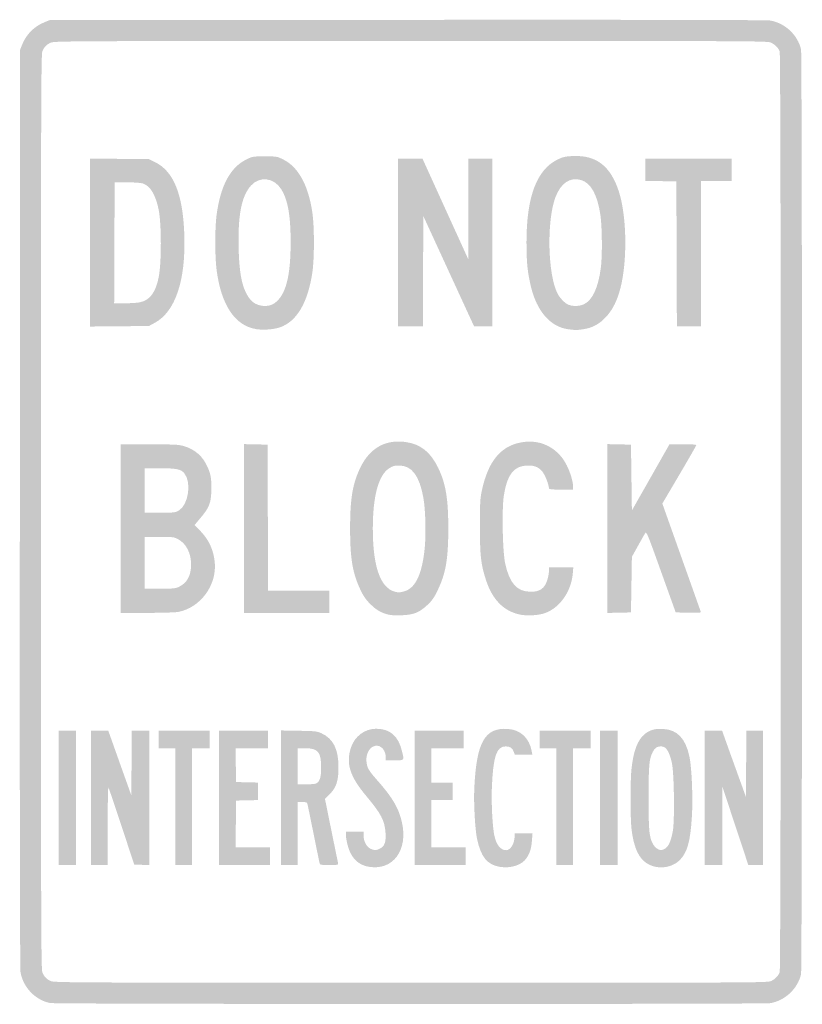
# Model space of a CAD drawing. Header units: inches. Extents: x -11.9 to 11.9, y -15 to 15.
import ezdxf

# ---------------------------------------------------------------- set-up
doc = ezdxf.new("R2010")
doc.units = ezdxf.units.IN
doc.header["$MEASUREMENT"] = 0

msp = doc.modelspace()

# ---------------------------------------------------------------- hatches: boundary and pattern name
h = msp.add_hatch(color=7)
edge = h.paths.add_edge_path()
edge.add_spline(control_points=[(-10.989, -14.969), (-11.438, -14.881), (-11.807, -14.5), (-11.893, -14.036), (-11.912, -13.936), (-11.919, -9.121), (-11.914, 0.099)], knot_values=[0, 0, 0, 0, 1, 1, 1, 2, 2, 2, 2], degree=3, periodic=0)
edge.add_line((-11.914, 0.099), (-11.907, 14.082))
edge.add_line((-11.907, 14.082), (-11.841, 14.244))
edge.add_spline(control_points=[(-11.841, 14.244), (-11.716, 14.555), (-11.476, 14.795), (-11.162, 14.921)], knot_values=[0, 0, 0, 0, 1, 1, 1, 1], degree=3, periodic=0)
edge.add_line((-11.162, 14.921), (-11.003, 14.986))
edge.add_line((-11.003, 14.986), (-0.099, 14.993))
edge.add_spline(control_points=[(-0.099, 14.993), (7.136, 14.998), (10.857, 14.991), (10.96, 14.972), (11.413, 14.889), (11.79, 14.532), (11.892, 14.09), (11.93, 13.923), (11.93, -13.923), (11.892, -14.09), (11.79, -14.531), (11.414, -14.887), (10.964, -14.972), (10.771, -15.008), (-10.804, -15.005), (-10.989, -14.969)], knot_values=[0, 0, 0, 0, 1, 1, 1, 2, 2, 2, 3, 3, 3, 4, 4, 4, 5, 5, 5, 5], degree=3, periodic=0)
edge = h.paths.add_edge_path(flags=0)
edge.add_spline(control_points=[(10.983, -14.297), (11.109, -14.232), (11.2, -14.138), (11.241, -14.031), (11.284, -13.918), (11.284, 13.918), (11.241, 14.031), (11.2, 14.138), (11.109, 14.232), (10.983, 14.297), (10.88, 14.349), (10.638, 14.35), (0.008, 14.35), (-10.479, 14.349), (-10.866, 14.347), (-10.975, 14.297), (-11.109, 14.235), (-11.169, 14.172), (-11.228, 14.032), (-11.267, 13.939), (-11.271, 12.47), (-11.271, 0), (-11.271, -12.47), (-11.267, -13.939), (-11.228, -14.032), (-11.169, -14.172), (-11.109, -14.235), (-10.975, -14.297), (-10.866, -14.347), (-10.479, -14.349), (0.008, -14.35), (10.638, -14.35), (10.88, -14.349), (10.983, -14.297)], knot_values=[0, 0, 0, 0, 1, 1, 1, 2, 2, 2, 3, 3, 3, 4, 4, 4, 5, 5, 5, 6, 6, 6, 7, 7, 7, 8, 8, 8, 9, 9, 9, 10, 10, 10, 11, 11, 11, 11], degree=3, periodic=0)
h = msp.add_hatch(color=7)
edge = h.paths.add_edge_path()
edge.add_spline(control_points=[(-4.703, 5.567), (-5.354, 5.666), (-5.776, 6.292), (-5.918, 7.367), (-5.972, 7.771), (-5.972, 8.645), (-5.92, 9.04), (-5.799, 9.944), (-5.504, 10.495), (-5.01, 10.739), (-4.822, 10.831), (-4.81, 10.833), (-4.449, 10.833), (-4.091, 10.833), (-4.076, 10.831), (-3.896, 10.742), (-3.434, 10.515), (-3.132, 9.975), (-3.004, 9.149), (-2.936, 8.711), (-2.936, 7.712), (-3.003, 7.274), (-3.143, 6.363), (-3.479, 5.8), (-3.987, 5.623), (-4.176, 5.558), (-4.482, 5.534), (-4.703, 5.567)], knot_values=[0, 0, 0, 0, 1, 1, 1, 2, 2, 2, 3, 3, 3, 4, 4, 4, 5, 5, 5, 6, 6, 6, 7, 7, 7, 8, 8, 8, 9, 9, 9, 9], degree=3, periodic=0)
edge = h.paths.add_edge_path(flags=0)
edge.add_spline(control_points=[(-4.139, 6.368), (-3.807, 6.621), (-3.663, 7.176), (-3.662, 8.206), (-3.662, 9.039), (-3.746, 9.511), (-3.954, 9.839), (-4.175, 10.187), (-4.605, 10.236), (-4.87, 9.943), (-5.161, 9.621), (-5.273, 9.044), (-5.246, 8.01), (-5.225, 7.202), (-5.13, 6.78), (-4.901, 6.481), (-4.732, 6.259), (-4.355, 6.203), (-4.139, 6.368)], knot_values=[0, 0, 0, 0, 1, 1, 1, 2, 2, 2, 3, 3, 3, 4, 4, 4, 5, 5, 5, 6, 6, 6, 6], degree=3, periodic=0)
h = msp.add_hatch(color=7)
edge = h.paths.add_edge_path()
edge.add_spline(control_points=[(4.795, 5.565), (4.258, 5.634), (3.839, 6.114), (3.66, 6.864), (3.554, 7.31), (3.524, 7.612), (3.525, 8.234), (3.527, 9.611), (3.843, 10.441), (4.482, 10.741), (4.651, 10.82), (4.711, 10.833), (4.961, 10.843), (5.659, 10.869), (6.089, 10.533), (6.339, 9.765), (6.601, 8.964), (6.602, 7.451), (6.341, 6.654), (6.237, 6.335), (6.122, 6.127), (5.942, 5.933), (5.748, 5.722), (5.528, 5.604), (5.262, 5.566), (5.051, 5.535), (5.029, 5.535), (4.795, 5.565)], knot_values=[0, 0, 0, 0, 1, 1, 1, 2, 2, 2, 3, 3, 3, 4, 4, 4, 5, 5, 5, 6, 6, 6, 7, 7, 7, 8, 8, 8, 9, 9, 9, 9], degree=3, periodic=0)
edge = h.paths.add_edge_path(flags=0)
edge.add_spline(control_points=[(5.27, 6.325), (5.534, 6.444), (5.711, 6.824), (5.792, 7.446), (5.838, 7.796), (5.83, 8.696), (5.778, 9.045), (5.684, 9.671), (5.486, 10.028), (5.184, 10.113), (4.847, 10.207), (4.569, 10.018), (4.406, 9.583), (4.136, 8.86), (4.172, 7.232), (4.471, 6.653), (4.534, 6.53), (4.672, 6.38), (4.77, 6.328), (4.902, 6.258), (5.121, 6.257), (5.27, 6.325)], knot_values=[0, 0, 0, 0, 1, 1, 1, 2, 2, 2, 3, 3, 3, 4, 4, 4, 5, 5, 5, 6, 6, 6, 7, 7, 7, 7], degree=3, periodic=0)
h = msp.add_hatch(color=7)
edge = h.paths.add_edge_path()
edge.add_line((-9.774, 8.207), (-9.774, 10.766))
edge.add_line((-9.774, 10.766), (-8.876, 10.757))
edge.add_line((-8.876, 10.757), (-7.979, 10.749))
edge.add_line((-7.979, 10.749), (-7.791, 10.656))
edge.add_spline(control_points=[(-7.791, 10.656), (-7.227, 10.378), (-6.943, 9.672), (-6.902, 8.446), (-6.855, 7.052), (-7.174, 6.101), (-7.802, 5.76)], knot_values=[0, 0, 0, 0, 1, 1, 1, 2, 2, 2, 2], degree=3, periodic=0)
edge.add_line((-7.802, 5.76), (-7.98, 5.664))
edge.add_line((-7.98, 5.664), (-8.877, 5.655))
edge.add_line((-8.877, 5.655), (-9.774, 5.647))
edge.add_line((-9.774, 5.647), (-9.774, 8.207))
edge = h.paths.add_edge_path(flags=0)
edge.add_spline(control_points=[(-8.253, 6.386), (-7.948, 6.451), (-7.771, 6.692), (-7.681, 7.161), (-7.595, 7.611), (-7.597, 8.777), (-7.684, 9.209), (-7.775, 9.655), (-7.937, 9.928), (-8.157, 10.004), (-8.222, 10.026), (-8.41, 10.041), (-8.644, 10.041)], knot_values=[0, 0, 0, 0, 1, 1, 1, 2, 2, 2, 3, 3, 3, 4, 4, 4, 4], degree=3, periodic=0)
edge.add_line((-8.644, 10.041), (-9.025, 10.042))
edge.add_line((-9.025, 10.042), (-9.033, 8.199))
edge.add_line((-9.033, 8.199), (-9.04, 6.356))
edge.add_line((-9.04, 6.356), (-8.716, 6.356))
edge.add_spline(control_points=[(-8.716, 6.356), (-8.538, 6.356), (-8.33, 6.369), (-8.253, 6.386)], knot_values=[0, 0, 0, 0, 1, 1, 1, 1], degree=3, periodic=0)
for points in [[(-0.395, 8.206), (-0.395, 10.763), (-0.02, 10.763), (0.356, 10.763), (1.053, 9.23), (1.75, 7.698), (1.751, 9.23), (1.751, 10.763), (2.119, 10.763), (2.486, 10.763), (2.486, 8.206), (2.486, 5.65), (2.207, 5.65), (1.929, 5.65), (1.155, 7.332), (0.381, 9.015), (0.374, 7.332), (0.367, 5.65), (-0.014, 5.65), (-0.395, 5.65), (-0.395, 8.206)], [(8.1, 7.86), (8.093, 10.071), (7.62, 10.078), (7.147, 10.086), (7.147, 10.424), (7.147, 10.763), (8.46, 10.763), (9.774, 10.763), (9.774, 10.424), (9.774, 10.085), (9.308, 10.085), (8.842, 10.085), (8.842, 7.867), (8.842, 5.65), (8.475, 5.65), (8.108, 5.65), (8.1, 7.86)], [(-5.085, -0.508), (-5.085, 2.064), (-4.725, 2.056), (-4.364, 2.048), (-4.357, -0.177), (-4.35, -2.401), (-3.418, -2.401), (-2.486, -2.401), (-2.486, -2.74), (-2.486, -3.079), (-3.785, -3.079), (-5.085, -3.079), (-5.085, -0.508)], [(-10.734, -8.715), (-10.734, -6.667), (-10.466, -6.667), (-10.198, -6.667), (-10.198, -8.715), (-10.198, -10.763), (-10.466, -10.763), (-10.734, -10.763), (-10.734, -8.715)], [(-7.175, -8.983), (-7.175, -7.203), (-7.429, -7.203), (-7.684, -7.203), (-7.684, -6.935), (-7.684, -6.667), (-6.907, -6.667), (-6.13, -6.667), (-6.13, -6.935), (-6.13, -7.203), (-6.398, -7.203), (-6.667, -7.203), (-6.667, -8.983), (-6.667, -10.763), (-6.921, -10.763), (-7.175, -10.763), (-7.175, -8.983)], [(-5.847, -8.715), (-5.847, -6.667), (-5.099, -6.667), (-4.35, -6.667), (-4.35, -6.935), (-4.35, -7.203), (-4.845, -7.203), (-5.34, -7.203), (-5.333, -7.719), (-5.325, -8.234), (-4.993, -8.242), (-4.661, -8.25), (-4.661, -8.517), (-4.661, -8.784), (-4.993, -8.791), (-5.325, -8.799), (-5.332, -9.513), (-5.34, -10.226), (-4.817, -10.226), (-4.294, -10.226), (-4.294, -10.494), (-4.294, -10.763), (-5.071, -10.763), (-5.847, -10.763), (-5.847, -8.715)], [(0.113, -8.715), (0.113, -6.667), (0.862, -6.667), (1.61, -6.667), (1.61, -6.935), (1.61, -7.203), (1.116, -7.203), (0.621, -7.203), (0.621, -7.726), (0.621, -8.249), (0.946, -8.249), (1.271, -8.249), (1.271, -8.517), (1.271, -8.785), (0.946, -8.785), (0.621, -8.785), (0.621, -9.506), (0.621, -10.226), (1.144, -10.226), (1.667, -10.226), (1.667, -10.494), (1.667, -10.763), (0.89, -10.763), (0.113, -10.763), (0.113, -8.715)], [(4.435, -8.983), (4.435, -7.203), (4.181, -7.203), (3.927, -7.203), (3.927, -6.935), (3.927, -6.667), (4.703, -6.667), (5.48, -6.667), (5.48, -6.935), (5.48, -7.203), (5.212, -7.203), (4.944, -7.203), (4.944, -8.983), (4.944, -10.763), (4.689, -10.763), (4.435, -10.763), (4.435, -8.983)], [(5.763, -8.715), (5.763, -6.667), (6.031, -6.667), (6.299, -6.667), (6.299, -8.715), (6.299, -10.763), (6.031, -10.763), (5.763, -10.763), (5.763, -8.715)]]:
    msp.add_hatch(color=7).paths.add_polyline_path(points)
h = msp.add_hatch(color=7)
edge = h.paths.add_edge_path()
edge.add_spline(control_points=[(-0.706, -3.127), (-0.931, -3.062), (-1.055, -2.987), (-1.237, -2.807), (-1.374, -2.671), (-1.443, -2.57), (-1.539, -2.367), (-1.776, -1.863), (-1.85, -1.423), (-1.85, -0.508), (-1.85, 0.413), (-1.775, 0.856), (-1.535, 1.354), (-1.249, 1.946), (-0.766, 2.216), (-0.152, 2.127), (0.299, 2.062), (0.604, 1.82), (0.832, 1.345), (1.066, 0.859), (1.142, 0.402), (1.142, -0.508), (1.142, -1.434), (1.066, -1.877), (0.819, -2.389), (0.706, -2.623), (0.649, -2.704), (0.498, -2.845), (0.255, -3.072), (0.082, -3.139), (-0.297, -3.153), (-0.475, -3.16), (-0.626, -3.15), (-0.706, -3.127)], knot_values=[0, 0, 0, 0, 1, 1, 1, 2, 2, 2, 3, 3, 3, 4, 4, 4, 5, 5, 5, 6, 6, 6, 7, 7, 7, 8, 8, 8, 9, 9, 9, 10, 10, 10, 11, 11, 11, 11], degree=3, periodic=0)
edge = h.paths.add_edge_path(flags=0)
edge.add_spline(control_points=[(-0.214, -2.427), (0.143, -2.337), (0.353, -1.89), (0.427, -1.066), (0.466, -0.627), (0.445, 0.076), (0.384, 0.424), (0.263, 1.102), (0.03, 1.412), (-0.359, 1.412), (-0.505, 1.412), (-0.551, 1.399), (-0.668, 1.321), (-0.987, 1.107), (-1.157, 0.475), (-1.158, -0.503), (-1.159, -1.755), (-0.894, -2.414), (-0.373, -2.455), (-0.352, -2.456), (-0.281, -2.444), (-0.214, -2.427)], knot_values=[0, 0, 0, 0, 1, 1, 1, 2, 2, 2, 3, 3, 3, 4, 4, 4, 5, 5, 5, 6, 6, 6, 7, 7, 7, 7], degree=3, periodic=0)
h = msp.add_hatch(color=7)
edge = h.paths.add_edge_path()
edge.add_spline(control_points=[(3.305, -3.127), (2.819, -3.016), (2.478, -2.663), (2.29, -2.076), (2.133, -1.584), (2.106, -1.341), (2.106, -0.438), (2.106, 0.306), (2.112, 0.408), (2.17, 0.672), (2.371, 1.594), (2.787, 2.059), (3.479, 2.133), (4.019, 2.191), (4.51, 1.913), (4.755, 1.412), (4.866, 1.185), (4.944, 0.921), (4.944, 0.771)], knot_values=[0, 0, 0, 0, 1, 1, 1, 2, 2, 2, 3, 3, 3, 4, 4, 4, 5, 5, 5, 6, 6, 6, 6], degree=3, periodic=0)
edge.add_line((4.944, 0.771), (4.944, 0.678))
edge.add_line((4.944, 0.678), (4.576, 0.678))
edge.add_spline(control_points=[(4.576, 0.678), (4.281, 0.678), (4.209, 0.686), (4.209, 0.717), (4.209, 0.828), (4.084, 1.142), (4.003, 1.233), (3.888, 1.365), (3.771, 1.413), (3.567, 1.412), (3.147, 1.41), (2.934, 1.143), (2.835, 0.496), (2.771, 0.073), (2.796, -1.209), (2.876, -1.574), (3.01, -2.183), (3.234, -2.432), (3.653, -2.435), (3.853, -2.436), (3.973, -2.388), (4.065, -2.271), (4.138, -2.178), (4.209, -1.947), (4.209, -1.803)], knot_values=[0, 0, 0, 0, 1, 1, 1, 2, 2, 2, 3, 3, 3, 4, 4, 4, 5, 5, 5, 6, 6, 6, 7, 7, 7, 8, 8, 8, 8], degree=3, periodic=0)
edge.add_line((4.209, -1.803), (4.209, -1.695))
edge.add_line((4.209, -1.695), (4.58, -1.695))
edge.add_line((4.58, -1.695), (4.952, -1.695))
edge.add_line((4.952, -1.695), (4.935, -1.886))
edge.add_spline(control_points=[(4.935, -1.886), (4.888, -2.422), (4.55, -2.909), (4.106, -3.08), (3.906, -3.157), (3.534, -3.179), (3.305, -3.127)], knot_values=[0, 0, 0, 0, 1, 1, 1, 2, 2, 2, 2], degree=3, periodic=0)
h = msp.add_hatch(color=7)
edge = h.paths.add_edge_path()
edge.add_line((-8.842, -0.508), (-8.842, 2.062))
edge.add_line((-8.842, 2.062), (-8.03, 2.062))
edge.add_spline(control_points=[(-8.03, 2.062), (-7.583, 2.062), (-7.144, 2.05), (-7.053, 2.035), (-6.701, 1.977), (-6.407, 1.773), (-6.249, 1.476), (-6.103, 1.2), (-6.066, 1.024), (-6.078, 0.654), (-6.09, 0.26), (-6.14, 0.133), (-6.415, -0.194)], knot_values=[0, 0, 0, 0, 1, 1, 1, 2, 2, 2, 3, 3, 3, 4, 4, 4, 4], degree=3, periodic=0)
edge.add_line((-6.415, -0.194), (-6.589, -0.401))
edge.add_line((-6.589, -0.401), (-6.433, -0.561))
edge.add_spline(control_points=[(-6.433, -0.561), (-6.157, -0.842), (-6.011, -1.155), (-5.974, -1.54), (-5.908, -2.237), (-6.413, -2.922), (-7.087, -3.05), (-7.171, -3.066), (-7.6, -3.079), (-8.041, -3.079)], knot_values=[0, 0, 0, 0, 1, 1, 1, 2, 2, 2, 3, 3, 3, 3], degree=3, periodic=0)
edge.add_line((-8.041, -3.079), (-8.842, -3.079))
edge.add_line((-8.842, -3.079), (-8.842, -0.508))
edge = h.paths.add_edge_path(flags=0)
edge.add_spline(control_points=[(-7.076, -2.291), (-6.825, -2.174), (-6.695, -1.943), (-6.695, -1.612), (-6.695, -1.263), (-6.842, -0.971), (-7.084, -0.839), (-7.22, -0.765), (-7.24, -0.763), (-7.666, -0.763)], knot_values=[0, 0, 0, 0, 1, 1, 1, 2, 2, 2, 3, 3, 3, 3], degree=3, periodic=0)
edge.add_line((-7.666, -0.763), (-8.107, -0.763))
edge.add_line((-8.107, -0.763), (-8.107, -1.554))
edge.add_line((-8.107, -1.554), (-8.107, -2.345))
edge.add_line((-8.107, -2.345), (-7.648, -2.344))
edge.add_spline(control_points=[(-7.648, -2.344), (-7.261, -2.343), (-7.171, -2.335), (-7.076, -2.291)], knot_values=[0, 0, 0, 0, 1, 1, 1, 1], degree=3, periodic=0)
edge = h.paths.add_edge_path(flags=0)
edge.add_spline(control_points=[(-7.077, 0.036), (-6.776, 0.207), (-6.672, 0.902), (-6.906, 1.18), (-7.008, 1.301), (-7.142, 1.328), (-7.652, 1.328)], knot_values=[0, 0, 0, 0, 1, 1, 1, 2, 2, 2, 2], degree=3, periodic=0)
edge.add_line((-7.652, 1.328), (-8.107, 1.328))
edge.add_line((-8.107, 1.328), (-8.107, 0.65))
edge.add_line((-8.107, 0.65), (-8.107, -0.028))
edge.add_line((-8.107, -0.028), (-7.648, -0.028))
edge.add_spline(control_points=[(-7.648, -0.028), (-7.225, -0.027), (-7.181, -0.022), (-7.077, 0.036)], knot_values=[0, 0, 0, 0, 1, 1, 1, 1], degree=3, periodic=0)
h = msp.add_hatch(color=7)
edge = h.paths.add_edge_path()
edge.add_line((5.989, -0.508), (5.989, 2.064))
edge.add_line((5.989, 2.064), (6.349, 2.056))
edge.add_line((6.349, 2.056), (6.709, 2.048))
edge.add_line((6.709, 2.048), (6.723, 1.045))
edge.add_line((6.723, 1.045), (6.737, 0.043))
edge.add_line((6.737, 0.043), (7.311, 1.052))
edge.add_line((7.311, 1.052), (7.884, 2.062))
edge.add_line((7.884, 2.062), (8.293, 2.062))
edge.add_spline(control_points=[(8.293, 2.062), (8.519, 2.062), (8.701, 2.051), (8.701, 2.036), (8.701, 2.022), (8.468, 1.615), (8.183, 1.131)], knot_values=[0, 0, 0, 0, 1, 1, 1, 2, 2, 2, 2], degree=3, periodic=0)
edge.add_line((8.183, 1.131), (7.665, 0.252))
edge.add_line((7.665, 0.252), (8.238, -1.361))
edge.add_spline(control_points=[(8.238, -1.361), (8.554, -2.248), (8.82, -2.997), (8.829, -3.027), (8.845, -3.078), (8.829, -3.08), (8.459, -3.073)], knot_values=[0, 0, 0, 0, 1, 1, 1, 2, 2, 2, 2], degree=3, periodic=0)
edge.add_line((8.459, -3.073), (8.072, -3.065))
edge.add_line((8.072, -3.065), (7.627, -1.825))
edge.add_spline(control_points=[(7.627, -1.825), (7.203, -0.641), (7.18, -0.587), (7.14, -0.652), (7.117, -0.69), (7.017, -0.867), (6.918, -1.045)], knot_values=[0, 0, 0, 0, 1, 1, 1, 2, 2, 2, 2], degree=3, periodic=0)
edge.add_line((6.918, -1.045), (6.737, -1.37))
edge.add_line((6.737, -1.37), (6.723, -2.218))
edge.add_line((6.723, -2.218), (6.709, -3.065))
edge.add_line((6.709, -3.065), (6.349, -3.073))
edge.add_line((6.349, -3.073), (5.989, -3.081))
edge.add_line((5.989, -3.081), (5.989, -0.508))
h = msp.add_hatch(color=7)
edge = h.paths.add_edge_path()
edge.add_spline(control_points=[(2.708, -10.818), (2.329, -10.755), (2.134, -10.514), (2.018, -9.965), (1.957, -9.675), (1.914, -8.881), (1.934, -8.432), (1.999, -7.017), (2.254, -6.566), (2.962, -6.616), (3.346, -6.644), (3.614, -6.897), (3.684, -7.295)], knot_values=[0, 0, 0, 0, 1, 1, 1, 2, 2, 2, 3, 3, 3, 4, 4, 4, 4], degree=3, periodic=0)
edge.add_line((3.684, -7.295), (3.703, -7.401))
edge.add_line((3.703, -7.401), (3.436, -7.401))
edge.add_line((3.436, -7.401), (3.169, -7.401))
edge.add_line((3.169, -7.401), (3.138, -7.313))
edge.add_spline(control_points=[(3.138, -7.313), (3.097, -7.193), (3.031, -7.149), (2.892, -7.148), (2.611, -7.146), (2.509, -7.45), (2.47, -8.404), (2.451, -8.871), (2.488, -9.593), (2.545, -9.863), (2.606, -10.148), (2.736, -10.311), (2.904, -10.311), (3.041, -10.311), (3.164, -10.104), (3.164, -9.874)], knot_values=[0, 0, 0, 0, 1, 1, 1, 2, 2, 2, 3, 3, 3, 4, 4, 4, 5, 5, 5, 5], degree=3, periodic=0)
edge.add_line((3.164, -9.874), (3.164, -9.802))
edge.add_line((3.164, -9.802), (3.436, -9.802))
edge.add_line((3.436, -9.802), (3.709, -9.802))
edge.add_line((3.709, -9.802), (3.692, -10.007))
edge.add_spline(control_points=[(3.692, -10.007), (3.67, -10.267), (3.637, -10.379), (3.534, -10.541), (3.395, -10.761), (3.053, -10.876), (2.708, -10.818)], knot_values=[0, 0, 0, 0, 1, 1, 1, 2, 2, 2, 2], degree=3, periodic=0)
h = msp.add_hatch(color=7)
edge = h.paths.add_edge_path()
edge.add_spline(control_points=[(7.467, -10.819), (7.029, -10.729), (6.809, -10.382), (6.724, -9.647), (6.688, -9.327), (6.687, -8.209), (6.723, -7.853), (6.781, -7.283), (6.915, -6.935), (7.144, -6.759), (7.298, -6.641), (7.454, -6.601), (7.698, -6.617), (8.122, -6.644), (8.37, -6.904), (8.487, -7.444), (8.562, -7.789), (8.601, -8.731), (8.564, -9.308), (8.517, -10.049), (8.426, -10.376), (8.201, -10.607), (8.025, -10.789), (7.732, -10.873), (7.467, -10.819)], knot_values=[0, 0, 0, 0, 1, 1, 1, 2, 2, 2, 3, 3, 3, 4, 4, 4, 5, 5, 5, 6, 6, 6, 7, 7, 7, 8, 8, 8, 8], degree=3, periodic=0)
edge = h.paths.add_edge_path(flags=0)
edge.add_spline(control_points=[(7.739, -10.269), (7.848, -10.213), (7.934, -10.023), (7.985, -9.725), (8.044, -9.388), (8.023, -7.937), (7.955, -7.649), (7.87, -7.286), (7.779, -7.147), (7.625, -7.147), (7.503, -7.147), (7.438, -7.19), (7.376, -7.31), (7.262, -7.535), (7.246, -7.71), (7.246, -8.715), (7.246, -9.72), (7.262, -9.894), (7.376, -10.119), (7.427, -10.219), (7.541, -10.307), (7.621, -10.31), (7.642, -10.31), (7.694, -10.292), (7.739, -10.269)], knot_values=[0, 0, 0, 0, 1, 1, 1, 2, 2, 2, 3, 3, 3, 4, 4, 4, 5, 5, 5, 6, 6, 6, 7, 7, 7, 8, 8, 8, 8], degree=3, periodic=0)
h = msp.add_hatch(color=7)
edge = h.paths.add_edge_path()
edge.add_line((-9.746, -8.715), (-9.746, -6.667))
edge.add_line((-9.746, -6.667), (-9.483, -6.667))
edge.add_line((-9.483, -6.667), (-9.22, -6.667))
edge.add_line((-9.22, -6.667), (-8.869, -7.654))
edge.add_line((-8.869, -7.654), (-8.517, -8.64))
edge.add_line((-8.517, -8.64), (-8.51, -7.654))
edge.add_line((-8.51, -7.654), (-8.502, -6.667))
edge.add_line((-8.502, -6.667), (-8.234, -6.667))
edge.add_line((-8.234, -6.667), (-7.966, -6.667))
edge.add_line((-7.966, -6.667), (-7.966, -8.716))
edge.add_line((-7.966, -8.716), (-7.966, -10.765))
edge.add_line((-7.966, -10.765), (-8.198, -10.757))
edge.add_line((-8.198, -10.757), (-8.429, -10.749))
edge.add_line((-8.429, -10.749), (-8.812, -9.585))
edge.add_spline(control_points=[(-8.812, -9.585), (-9.023, -8.944), (-9.204, -8.412), (-9.216, -8.401), (-9.228, -8.389), (-9.237, -8.916), (-9.237, -9.572)], knot_values=[0, 0, 0, 0, 1, 1, 1, 2, 2, 2, 2], degree=3, periodic=0)
edge.add_line((-9.237, -9.572), (-9.237, -10.763))
edge.add_line((-9.237, -10.763), (-9.492, -10.763))
edge.add_line((-9.492, -10.763), (-9.746, -10.763))
edge.add_line((-9.746, -10.763), (-9.746, -8.715))
h = msp.add_hatch(color=7)
edge = h.paths.add_edge_path()
edge.add_line((-3.955, -8.713), (-3.955, -6.662))
edge.add_line((-3.955, -6.662), (-3.411, -6.672))
edge.add_spline(control_points=[(-3.411, -6.672), (-2.914, -6.68), (-2.855, -6.686), (-2.726, -6.746), (-2.364, -6.912), (-2.204, -7.23), (-2.204, -7.787), (-2.203, -8.197), (-2.273, -8.409), (-2.47, -8.6)], knot_values=[0, 0, 0, 0, 1, 1, 1, 2, 2, 2, 3, 3, 3, 3], degree=3, periodic=0)
edge.add_line((-2.47, -8.6), (-2.617, -8.743))
edge.add_line((-2.617, -8.743), (-2.425, -9.689))
edge.add_spline(control_points=[(-2.425, -9.689), (-2.319, -10.21), (-2.226, -10.664), (-2.217, -10.699), (-2.203, -10.762), (-2.206, -10.763), (-2.485, -10.763), (-2.755, -10.763), (-2.768, -10.76), (-2.782, -10.699), (-2.79, -10.664), (-2.874, -10.254), (-2.968, -9.788), (-3.062, -9.322), (-3.145, -8.918), (-3.153, -8.891), (-3.164, -8.853), (-3.199, -8.842), (-3.307, -8.842)], knot_values=[0, 0, 0, 0, 1, 1, 1, 2, 2, 2, 3, 3, 3, 4, 4, 4, 5, 5, 5, 6, 6, 6, 6], degree=3, periodic=0)
edge.add_line((-3.307, -8.842), (-3.446, -8.842))
edge.add_line((-3.446, -8.842), (-3.446, -9.802))
edge.add_line((-3.446, -9.802), (-3.446, -10.763))
edge.add_line((-3.446, -10.763), (-3.701, -10.763))
edge.add_line((-3.701, -10.763), (-3.955, -10.763))
edge.add_line((-3.955, -10.763), (-3.955, -8.713))
edge = h.paths.add_edge_path(flags=0)
edge.add_spline(control_points=[(-2.88, -8.276), (-2.773, -8.219), (-2.732, -8.083), (-2.732, -7.79), (-2.732, -7.316), (-2.828, -7.203), (-3.232, -7.203)], knot_values=[0, 0, 0, 0, 1, 1, 1, 2, 2, 2, 2], degree=3, periodic=0)
edge.add_line((-3.232, -7.203), (-3.446, -7.203))
edge.add_line((-3.446, -7.203), (-3.446, -7.754))
edge.add_line((-3.446, -7.754), (-3.446, -8.305))
edge.add_line((-3.446, -8.305), (-3.19, -8.305))
edge.add_spline(control_points=[(-3.19, -8.305), (-3.049, -8.305), (-2.91, -8.292), (-2.88, -8.276)], knot_values=[0, 0, 0, 0, 1, 1, 1, 1], degree=3, periodic=0)
h = msp.add_hatch(color=7)
edge = h.paths.add_edge_path()
edge.add_spline(control_points=[(-1.258, -10.82), (-1.519, -10.781), (-1.713, -10.642), (-1.832, -10.41), (-1.906, -10.266), (-1.977, -9.992), (-1.977, -9.853)], knot_values=[0, 0, 0, 0, 1, 1, 1, 2, 2, 2, 2], degree=3, periodic=0)
edge.add_line((-1.977, -9.853), (-1.977, -9.746))
edge.add_line((-1.977, -9.746), (-1.709, -9.746))
edge.add_line((-1.709, -9.746), (-1.441, -9.746))
edge.add_line((-1.441, -9.746), (-1.441, -9.864))
edge.add_spline(control_points=[(-1.441, -9.864), (-1.441, -10.031), (-1.347, -10.211), (-1.23, -10.266), (-1.112, -10.322), (-1.064, -10.322), (-0.946, -10.266), (-0.801, -10.197), (-0.752, -10.066), (-0.77, -9.79), (-0.795, -9.407), (-0.899, -9.208), (-1.366, -8.65), (-1.863, -8.056), (-1.984, -7.663), (-1.821, -7.175), (-1.708, -6.839), (-1.4, -6.61), (-1.06, -6.61), (-0.632, -6.61), (-0.378, -6.83), (-0.269, -7.294), (-0.2, -7.586), (-0.187, -7.571), (-0.494, -7.571)], knot_values=[0, 0, 0, 0, 1, 1, 1, 2, 2, 2, 3, 3, 3, 4, 4, 4, 5, 5, 5, 6, 6, 6, 7, 7, 7, 8, 8, 8, 8], degree=3, periodic=0)
edge.add_line((-0.494, -7.571), (-0.763, -7.571))
edge.add_line((-0.763, -7.571), (-0.763, -7.485))
edge.add_spline(control_points=[(-0.763, -7.485), (-0.763, -7.263), (-0.913, -7.098), (-1.086, -7.131), (-1.275, -7.166), (-1.392, -7.414), (-1.343, -7.675), (-1.313, -7.833), (-1.272, -7.897), (-0.988, -8.22), (-0.548, -8.723), (-0.362, -9.046), (-0.268, -9.473), (-0.084, -10.31), (-0.537, -10.927), (-1.258, -10.82)], knot_values=[0, 0, 0, 0, 1, 1, 1, 2, 2, 2, 3, 3, 3, 4, 4, 4, 5, 5, 5, 5], degree=3, periodic=0)
h = msp.add_hatch(color=7)
edge = h.paths.add_edge_path()
edge.add_line((8.955, -8.715), (8.955, -6.667))
edge.add_line((8.955, -6.667), (9.22, -6.667))
edge.add_line((9.22, -6.667), (9.485, -6.667))
edge.add_line((9.485, -6.667), (9.659, -7.154))
edge.add_spline(control_points=[(9.659, -7.154), (9.755, -7.422), (9.919, -7.876), (10.023, -8.164)], knot_values=[0, 0, 0, 0, 1, 1, 1, 1], degree=3, periodic=0)
edge.add_line((10.023, -8.164), (10.212, -8.686))
edge.add_line((10.212, -8.686), (10.219, -7.677))
edge.add_line((10.219, -7.677), (10.227, -6.667))
edge.add_line((10.227, -6.667), (10.481, -6.667))
edge.add_line((10.481, -6.667), (10.734, -6.667))
edge.add_line((10.734, -6.667), (10.734, -8.715))
edge.add_line((10.734, -8.715), (10.734, -10.763))
edge.add_line((10.734, -10.763), (10.509, -10.763))
edge.add_line((10.509, -10.763), (10.285, -10.763))
edge.add_line((10.285, -10.763), (9.89, -9.569))
edge.add_line((9.89, -9.569), (9.495, -8.376))
edge.add_line((9.495, -8.376), (9.493, -9.569))
edge.add_line((9.493, -9.569), (9.492, -10.763))
edge.add_line((9.492, -10.763), (9.223, -10.763))
edge.add_line((9.223, -10.763), (8.955, -10.763))
edge.add_line((8.955, -10.763), (8.955, -8.715))

doc.saveas('drawing.dxf')
